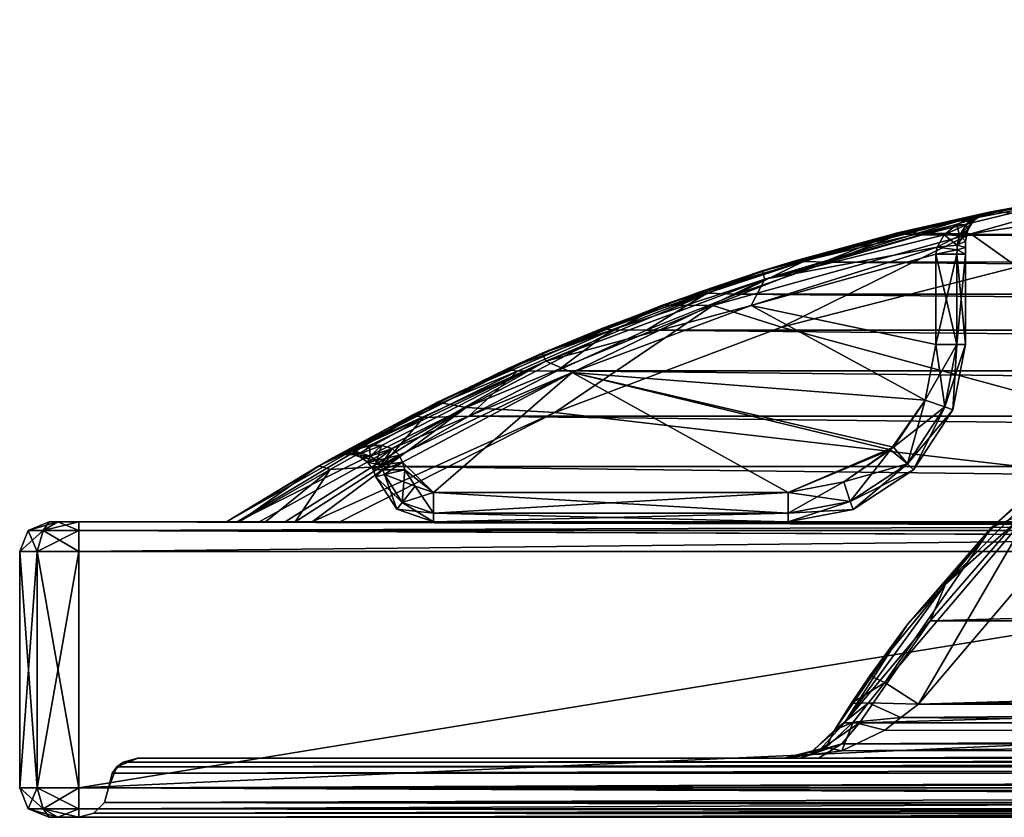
# Model space of a CAD drawing. Header units: inches. Extents: x -450 to 450, y 0 to 165.
# Tile 1 of 10: x -450 to -283, y 0 to 135. Entities that reach past the tile are written whole.
import ezdxf

# ---------------------------------------------------------------- set-up
doc = ezdxf.new("R2010")
doc.units = ezdxf.units.IN
doc.header["$MEASUREMENT"] = 0
doc.layers.add('Layer 1', color=7, linetype='Continuous')

# ---------------------------------------------------------------- blocks, each defined once
blk = doc.blocks.new('ML 90x47')
at = {"color": 9, "true_color": 0xc0c0c0}
mesh = blk.add_polyface(dxfattribs=at)
corners = [(440, 0, 230), (-440, 0, 225), (-440, 0, 230), (-440, 0, -225), (440, 0, -225), (-440, 0, -230), (-110.17, 73.51, 235), (-195, 45, 235), (-195, 135, 235), (-113.7, 69.71, 215), (-175, 135, 215), (-175, 25, 215), (-19.49, 10, 181.24), (-430, 10, 215), (-14.57, 10, 187.07), (-7.82, 10, 191.08), (0, 10, 192.5), (-240.6, 98.86, 210), (-200, 50, 210), (-281.24, 93.18, 210), (-200, 100, 210), (403.42, 50, -210), (-403.42, 50, -210), (-440, 50, -230), (-200, 50, 230), (440, 45, -235), (-440, 45, -235), (-440, 5, -235), (-203.77, 100.15, 82.91), (-224.25, 92.16, -118.91), (-233.68, 87.64, 83.95), (-247.4, 79.79, -133.28), (-9.65, 27.58, 98.46), (-274.04, 47.3, 96.74), (-297.94, 19.13, 99.2), (0, 35, 97.81), (-245.13, 70.32, 94.72), (-175, 90, 110.77), (-175, 25, 110.77), (-437.48, 0.68, -222.48), (437.48, 0.68, -222.48), (-440, 1.46, 233.54), (-440, 5, 235), (440, 5, 235), (440, 1.46, 233.54), (-440, 1.46, -233.54), (440, 0, -230), (440, 1.46, -233.54), (-200, 135, 230), (-199.33, 49.33, 232.5), (-198.54, 135, 233.54), (-197.52, 47.52, 234.32), (-440, 48.54, -233.54), (440, 48.54, -233.54), (-303.64, 14.76, 100.64), (-8.09, 14.36, 100.94), (-300.93, 16.91, 99.65), (-8.09, 11.32, 104.26), (-310.92, 11.27, 104.28), (-320.68, 10, 109.16), (-8.09, 19.13, 99.2), (-214.85, 93.34, 90.05), (-248.84, 75.77, 91.56), (-212.32, 87.3, 93.24), (-224.51, 91.67, -121.23), (-245.06, 79.31, -136.57), (-249.93, 77.69, -137.77), (-222.45, 91.43, -122.13), (-196.98, 100.89, -110.85)]
mesh.append_faces([[corners[k] for k in face] for face in [(0, 1, 2), (3, 4, 5), (6, 7, 8), (9, 10, 11), (12, 13, 14), (15, 14, 13), (16, 15, 13), (17, 18, 19), (20, 18, 17), (21, 22, 23), (24, 18, 20), (25, 26, 27), (28, 29, 30), (31, 30, 29), (32, 33, 34), (35, 36, 33), (37, 38, 11), (10, 37, 11), (3, 39, 40), (41, 42, 43), (44, 2, 41), (45, 5, 46), (27, 45, 47), (48, 49, 24), (49, 50, 51), (7, 51, 8), (52, 26, 25), (52, 53, 23), (54, 55, 56), (57, 58, 59), (56, 60, 34), (58, 55, 54), (30, 61, 28), (61, 30, 62), (36, 63, 61), (61, 62, 36), (64, 65, 66), (66, 31, 64), (67, 64, 68), (64, 67, 65), (29, 64, 31)]], dxfattribs={"color": 9})
mesh = blk.add_polyface(dxfattribs=at)
corners = [(195, 45, 235), (110.17, 73.51, 235), (195, 135, 235), (113.51, 70.17, 215), (175, 25, 215), (175, 135, 215), (430, 10, 215), (19.49, 10, 181.14), (14.59, 10, 187.19), (7.82, 10, 191.22), (200, 50, 230), (200, 135, 230), (200, 100, 210), (200, 50, 210), (198.1, 101.94, -107.54), (172.37, 107.66, 82.28), (203.93, 100.11, 82.91), (169.82, 108.02, -100.48), (140, 110, 82.09), (197.13, 100.78, -110.99), (222.52, 91.28, -122.3), (140.02, 108.83, -101.39), (169.3, 106.87, -103.73), (8.96, 29.31, 98.31), (297.94, 19.13, 99.2), (274.04, 47.3, 96.74), (212.32, 87.3, 93.24), (176.85, 97.62, 92.33), (140.05, 100.87, 92.05), (245.13, 70.32, 94.72), (0, 35, 97.81), (175, 25, 110.77), (175, 90, 110.77), (175, 101.48, 108.49), (198.54, 135, 233.54), (197.52, 47.52, 234.32), (199.33, 49.33, 232.5), (-440, 48.54, -233.54), (440, 45, -235), (440, 48.54, -233.54), (440, 50, -230), (-440, 50, -230), (8.09, 19.13, 99.2), (300.93, 16.91, 99.65), (214.85, 93.34, 90.05), (140.02, 106.42, 89.76), (178.1, 104.01, 89.13), (140.01, 108.86, 86.73), (197.33, 101.79, -109.25), (168.95, 107.84, -102.09), (140.01, 109.81, -99.53)]
mesh.append_faces([[corners[k] for k in face] for face in [(0, 1, 2), (3, 4, 5), (6, 7, 8), (8, 9, 6), (10, 11, 12), (13, 10, 12), (14, 15, 16), (15, 17, 18), (17, 15, 14), (19, 20, 21), (19, 21, 22), (23, 24, 25), (26, 27, 28), (29, 30, 25), (4, 31, 32), (33, 5, 32), (32, 5, 4), (34, 35, 2), (2, 35, 0), (35, 34, 36), (11, 36, 34), (10, 36, 11), (37, 38, 39), (40, 41, 39), (24, 42, 43), (27, 26, 44), (45, 27, 46), (28, 27, 45), (18, 47, 15), (47, 45, 46), (27, 44, 46), (46, 44, 16), (15, 46, 16), (15, 47, 46), (48, 19, 49), (17, 48, 49), (50, 49, 21), (19, 22, 49), (14, 48, 17), (49, 22, 21), (17, 49, 50)]], dxfattribs={"color": 9})
mesh = blk.add_polyface(dxfattribs=at)
corners = [(-195, 45, 235), (-110.17, 73.51, 235), (-113.7, 69.71, 235), (-115, 65, 235), (-113.51, 59.83, 235), (-118.76, 114.52, 235), (-99.19, 95.42, 235), (-195, 135, 235), (-105, 75, 235), (-110.17, 73.51, 215), (-105.89, 115.21, 215), (-175, 135, 215), (-85.16, 97.27, 215), (-105, 75, 215), (-95, 75, 215), (-113.7, 69.71, 215), (-359.08, 75.57, -191.98), (359.09, 75.56, -191.97), (-343.97, 82.46, -184.85), (-374.02, 67.89, -198.6), (374.03, 67.88, -198.58), (-297.32, 98.61, -160.85), (-313.14, 93.96, -169.27), (312.91, 94.02, -169.13), (282.14, 102.29, -152.55), (-282.19, 102.28, -152.57), (-328.72, 88.57, -177.3), (328.77, 88.55, -177.32), (343.98, 82.46, -184.85), (-388.81, 59.37, -204.62), (388.81, 59.37, -204.62), (-140, 110, 82.09), (-34.96, 110, 0.21), (-140, 110, -98.18), (-264.74, 65.24, -153.34), (264.72, 65.16, -153.44), (-281.64, 49.76, -171.79), (-91.13, 101.73, 225), (-109.45, 119.03, 225), (-115, 65, 215), (-113.51, 59.83, 215), (-110.17, 56.49, 235), (-110.17, 56.49, 215), (-105, 55, 235), (-95, 75, 235), (-89.83, 73.51, 215), (-175, 101.04, 108.66), (-175, 111.21, 101.98), (-20, 111.21, 101.98), (-175, 90, 110.77), (-20, 101.04, 108.66), (-113.4, 119.13, 232.07), (-94.71, 100.89, 232.07)]
mesh.append_faces([[corners[k] for k in face] for face in [(0, 1, 2), (0, 3, 4), (1, 5, 6), (1, 7, 5), (2, 3, 0), (8, 1, 6), (9, 10, 11), (9, 12, 10), (13, 14, 12), (11, 15, 9), (13, 12, 9), (16, 17, 18), (19, 20, 16), (21, 22, 23), (24, 25, 21), (22, 26, 27), (18, 28, 26), (19, 29, 30), (31, 32, 33), (34, 35, 36), (10, 37, 38), (37, 10, 12), (39, 40, 4), (41, 42, 43), (2, 1, 9), (15, 3, 2), (13, 1, 8), (1, 13, 9), (15, 39, 3), (15, 2, 9), (40, 41, 4), (39, 4, 3), (40, 42, 41), (44, 14, 13), (8, 44, 13), (45, 14, 44), (46, 47, 48), (49, 46, 50), (51, 52, 6), (51, 38, 52), (5, 51, 6), (37, 52, 38)]], dxfattribs={"color": 9})
mesh = blk.add_polyface(dxfattribs=at)
corners = [(20, 90, 110.77), (175, 90, 110.77), (175, 25, 110.77), (175, 101.48, 108.49), (20, 101.04, 108.66), (175, 111.21, 101.98), (110.17, 73.51, 235), (118.76, 114.52, 235), (195, 135, 235), (105, 75, 235), (99.19, 95.42, 235), (75.01, 79.13, 235), (95, 75, 235), (89.83, 73.51, 235), (105, 75, 215), (110.17, 73.51, 215), (85.16, 97.27, 215), (95, 75, 215), (105.89, 115.21, 215), (113.51, 70.17, 215), (175, 135, 215), (328.77, 88.55, -177.32), (-328.72, 88.57, -177.3), (343.98, 82.46, -184.85), (265.58, 105.49, -143.29), (-265.86, 105.43, -143.45), (282.14, 102.29, -152.55), (-297.32, 98.61, -160.85), (312.91, 94.02, -169.13), (297.52, 98.56, -160.95), (-313.14, 93.96, -169.27), (-343.97, 82.46, -184.85), (359.09, 75.56, -191.97), (374.03, 67.88, -198.58), (-359.08, 75.57, -191.98), (140, 110, -98.18), (34.97, 110, -0.11), (140, 110, 82.09), (91.15, 101.85, 225), (115, 65, 235), (115, 65, 215), (113.51, 70.17, 235), (86.3, 69.71, 215), (85, 65, 215), (85, 65, 235), (86.3, 69.71, 235), (89.83, 73.51, 215), (109.45, 119.03, 225), (94.71, 100.89, 232.07), (71.62, 85.34, 232.07), (113.4, 119.13, 232.07)]
mesh.append_faces([[corners[k] for k in face] for face in [(0, 1, 2), (0, 3, 1), (4, 5, 3), (6, 7, 8), (6, 9, 10), (9, 11, 10), (7, 6, 10), (12, 11, 9), (12, 13, 11), (14, 15, 16), (14, 16, 17), (15, 18, 16), (15, 19, 20), (15, 20, 18), (21, 22, 23), (24, 25, 26), (27, 28, 29), (29, 26, 27), (30, 21, 28), (31, 32, 23), (33, 32, 34), (35, 36, 37), (38, 16, 18), (39, 40, 41), (6, 41, 19), (40, 19, 41), (15, 9, 6), (6, 19, 15), (14, 9, 15), (12, 9, 14), (14, 17, 12), (42, 43, 44), (45, 46, 42), (42, 44, 45), (46, 13, 17), (13, 46, 45), (13, 12, 17), (38, 47, 48), (48, 49, 38), (48, 10, 49), (48, 7, 10), (48, 50, 7)]], dxfattribs={"color": 9})
mesh = blk.add_polyface(dxfattribs=at)
corners = [(-288.82, 101.61, -43.54), (-286, 102.42, -45), (-288.1, 101.65, -42.8), (-287.41, 101.91, -42.08), (-288.67, 100.91, -39.22), (-289.86, 100.27, -40.8), (-287.41, 101.91, 112.08), (-286, 102.42, 115), (-288.1, 101.65, 112.8), (-288.82, 101.61, 113.54), (-289.86, 100.27, 110.8), (-288.67, 100.91, 109.22), (-291.47, 100.32, 112.11), (-260.86, 106.7, 200), (-252.42, 107.73, -133.18), (-235.96, 109.24, -124.28), (-301.5, 98.9, 200), (-285.69, 102.48, -149.64), (-269.1, 105.48, -141.46), (-244.45, 105.61, 207.07), (-289.08, 98.78, 207.07), (-218.07, 110, 200.89), (-240.6, 98.86, 210), (-281.24, 93.18, 210), (-289.61, 99.45, -36.79), (-289.61, 99.45, 106.79), (-290, 97.52, -35.23), (-291.01, 98.49, 109.31), (-249.62, 107.8, -134.18), (-251.86, 107.73, -134.11), (-265.86, 105.43, -143.45), (-268.27, 105.47, -142.92), (-235.45, 109.24, -125.05), (-282.19, 102.28, -152.57), (-284.64, 102.46, -151.53), (-297.32, 98.61, -160.85)]
mesh.append_faces([[corners[k] for k in face] for face in [(0, 1, 2), (3, 2, 1), (2, 4, 5), (0, 2, 5), (2, 3, 4), (6, 7, 8), (9, 8, 7), (8, 10, 6), (11, 6, 10), (9, 12, 8), (13, 14, 15), (7, 13, 16), (17, 18, 1), (13, 18, 14), (18, 7, 1), (13, 7, 18), (19, 20, 13), (13, 21, 19), (22, 23, 19), (20, 16, 13), (20, 19, 23), (6, 11, 4), (3, 1, 7), (24, 25, 26), (24, 11, 25), (11, 24, 4), (3, 6, 4), (6, 3, 7), (27, 25, 11), (5, 4, 24), (28, 29, 30), (29, 31, 30), (29, 28, 32), (30, 31, 33), (31, 34, 33), (33, 34, 35), (18, 17, 31), (34, 31, 17), (14, 18, 29), (31, 29, 18), (15, 14, 32), (29, 32, 14)]], dxfattribs={"color": 9})
mesh = blk.add_polyface(dxfattribs=at)
corners = [(-291.47, 100.32, -42.11), (-288.82, 101.61, -43.54), (-289.86, 100.27, -40.8), (-288.1, 101.65, 112.8), (-291.47, 100.32, 112.11), (-289.86, 100.27, 110.8), (-286, 102.42, 115), (-301.5, 98.9, 200), (-324.36, 92.47, 115), (-286, 102.42, -45), (-324.36, 92.47, -45), (-302.25, 98.72, -157.62), (-285.69, 102.48, -149.64), (-290, 95.34, -35), (-290, 96.44, -35.06), (-290, 96.44, 105.06), (-290, 97.52, 105.23), (-290, 97.52, -35.23), (-323.92, 91.07, -41.46), (-293.6, 98.59, -40.9), (-289.61, 99.45, 106.79), (-288.82, 101.61, 113.54), (-323.92, 91.07, 111.46), (-293.6, 98.59, 110.9), (-291.38, 96.81, 108.6), (-291.01, 98.49, 109.31), (-294.76, 96.49, 110.11), (-288.67, 100.91, 109.22), (-291.42, 96.07, 108.53), (-295, 95.34, 110), (-291.38, 96.81, -38.6), (-291.42, 96.07, -38.53), (-294.76, 96.49, -40.11), (-295, 95.34, -40), (-291.01, 98.49, -39.31), (-289.61, 99.45, -36.79), (-301.01, 98.68, -159.95), (-313.14, 93.96, -169.27), (-297.32, 98.61, -160.85), (-284.64, 102.46, -151.53)]
mesh.append_faces([[corners[k] for k in face] for face in [(0, 1, 2), (3, 4, 5), (6, 7, 8), (9, 10, 11), (12, 9, 11), (13, 14, 15), (16, 15, 14), (17, 16, 14), (1, 0, 18), (1, 10, 9), (19, 18, 0), (17, 20, 16), (6, 8, 21), (4, 21, 8), (4, 22, 23), (16, 20, 24), (25, 26, 24), (25, 24, 20), (25, 27, 5), (26, 25, 23), (23, 5, 4), (23, 25, 5), (24, 28, 15), (24, 26, 28), (16, 24, 15), (28, 26, 29), (30, 31, 32), (14, 30, 17), (31, 30, 14), (32, 31, 33), (32, 19, 30), (34, 17, 30), (34, 30, 19), (34, 0, 2), (17, 34, 35), (35, 34, 2), (34, 19, 0), (36, 37, 38), (39, 36, 38), (12, 11, 39), (36, 39, 11)]], dxfattribs={"color": 9})
mesh = blk.add_polyface(dxfattribs=at)
corners = [(-324.36, 92.47, 115), (-341.27, 86.68, 200), (-361.58, 78.53, 115), (-324.36, 92.47, -45), (-318.78, 94.19, -165.38), (-302.25, 98.72, -157.62), (-335.21, 88.85, -172.81), (-361.58, 78.53, -45), (-301.5, 98.9, 200), (-332.73, 86.62, 207.07), (-321.14, 82.98, 210), (-289.08, 98.78, 207.07), (-359.46, 68.54, 210), (-356.52, 75.26, 110), (-320, 55, 110), (-302.19, 62.65, 110), (-296.8, 70.58, 110), (-326.25, 86.61, 110), (-295, 80, 110), (-295, 95.34, 110), (-295, 80, -40), (-296.8, 70.58, -40), (-326.25, 86.61, -40), (-295, 95.34, -40), (-302.65, 62.19, -40), (-356.52, 75.26, -40), (-320, 55, -40), (-323.92, 91.07, -41.46), (-288.82, 101.61, -43.54), (-294.76, 96.49, -40.11), (-361, 77.18, -41.46), (-323.92, 91.07, 111.46), (-361, 77.18, 111.46), (-294.76, 96.49, 110.11), (-291.47, 100.32, 112.11), (-349.81, 82.53, -183.59), (-343.97, 82.46, -184.85), (-333.69, 88.71, -176.08), (-313.14, 93.96, -169.27), (-301.01, 98.68, -159.95), (-317.38, 94.1, -168.16), (-328.72, 88.57, -177.3), (-351.53, 82.73, -179.89)]
mesh.append_faces([[corners[k] for k in face] for face in [(0, 1, 2), (3, 4, 5), (6, 3, 7), (0, 8, 1), (3, 6, 4), (9, 1, 8), (10, 9, 11), (11, 9, 8), (10, 12, 9), (13, 14, 15), (16, 13, 15), (16, 17, 13), (17, 16, 18), (17, 18, 19), (20, 21, 22), (20, 22, 23), (21, 24, 25), (22, 21, 25), (24, 26, 25), (27, 3, 28), (22, 27, 29), (3, 27, 30), (22, 29, 23), (27, 22, 25), (25, 30, 27), (31, 32, 17), (2, 31, 0), (33, 31, 17), (17, 32, 13), (33, 17, 19), (0, 31, 34), (35, 36, 37), (38, 39, 40), (40, 37, 41), (41, 37, 36), (40, 41, 38), (6, 42, 37), (35, 37, 42), (4, 6, 40), (37, 40, 6), (5, 4, 39), (40, 39, 4)]], dxfattribs={"color": 9})
mesh = blk.add_polyface(dxfattribs=at)
corners = [(-321.14, 82.98, 210), (-281.24, 93.18, 210), (-200, 50, 210), (-359.46, 68.54, 210), (-247.4, 79.79, -133.28), (-261.18, 70.46, 85.37), (-233.68, 87.64, 83.95), (-267.62, 65.41, -150), (-289.08, 98.78, 207.07), (-248.84, 75.77, 91.56), (-273.04, 60.17, -158.51), (-249.93, 77.69, -137.77), (-245.06, 79.31, -136.57), (-264.74, 65.24, -153.34), (-290, 95.34, -35), (-290, 96.44, 105.06), (-290, 95.34, 105), (-290, 80, -35), (-290, 80, 105), (-293.6, 98.59, -40.9), (-294.76, 96.49, -40.11), (-323.92, 91.07, -41.46), (-293.6, 98.59, 110.9), (-323.92, 91.07, 111.46), (-294.76, 96.49, 110.11), (-292.11, 68.96, -35), (-292.11, 68.96, 105), (-291.46, 95.34, 108.54), (-291.42, 96.07, 108.53), (-295, 95.34, 110), (-295, 80, 110), (-291.46, 80, 108.54), (-296.8, 70.58, 110), (-293.47, 69.5, 108.54), (-302.19, 62.65, 110), (-299.82, 59.82, 108.54), (-293.47, 69.5, -38.54), (-295, 80, -40), (-291.46, 80, -38.54), (-299.82, 59.82, -38.54), (-296.8, 70.58, -40), (-295, 95.34, -40), (-291.46, 95.34, -38.54), (-291.42, 96.07, -38.53), (-290, 96.44, -35.06)]
mesh.append_faces([[corners[k] for k in face] for face in [(0, 1, 2), (2, 3, 0), (4, 5, 6), (5, 4, 7), (8, 1, 0), (9, 6, 5), (10, 7, 11), (11, 12, 13), (4, 11, 7), (13, 10, 11), (14, 15, 16), (16, 17, 14), (16, 18, 17), (19, 20, 21), (22, 23, 24), (25, 17, 26), (17, 18, 26), (27, 28, 29), (28, 16, 15), (28, 27, 16), (16, 27, 18), (30, 31, 29), (27, 29, 31), (27, 31, 18), (31, 32, 33), (31, 33, 18), (31, 30, 32), (33, 32, 34), (26, 33, 35), (33, 26, 18), (36, 37, 38), (25, 36, 38), (25, 38, 17), (36, 39, 40), (36, 40, 37), (37, 41, 42), (17, 38, 14), (37, 42, 38), (38, 42, 14), (42, 43, 14), (43, 42, 41), (43, 44, 14)]], dxfattribs={"color": 9})
mesh = blk.add_polyface(dxfattribs=at)
corners = [(-351.53, 82.73, -179.89), (-335.21, 88.85, -172.81), (-361.58, 78.53, -45), (-383.59, 68.09, -192.61), (-367.63, 75.83, -186.52), (-397.04, 60.83, -45), (-361.58, 78.53, 115), (-341.27, 86.68, 200), (-379.32, 70.26, 200), (-397.04, 60.83, 115), (-374.46, 69.38, 207.07), (-359.46, 68.54, 210), (-400.5, 50, 209.71), (-332.73, 86.62, 207.07), (-356.52, 75.26, 110), (-380, 55, 110), (-320, 55, 110), (-385.26, 60.09, 110), (-385.81, 61.29, 110), (-380, 55, -40), (-385.26, 60.09, -40), (-356.52, 75.26, -40), (-385.81, 61.29, -40), (-320, 55, -40), (-390.83, 62.93, -41.78), (-361, 77.18, -41.46), (-388.79, 62.93, -40.89), (-394.05, 62.19, -43.36), (-387.01, 62.4, -40.25), (-324.36, 92.47, -45), (-361, 77.18, 111.46), (-388.79, 62.93, 110.89), (-387.01, 62.4, 110.25), (-323.92, 91.07, 111.46), (-394.05, 62.19, 113.36), (-390.83, 62.93, 111.78), (-349.81, 82.53, -183.59), (-359.08, 75.57, -191.98), (-343.97, 82.46, -184.85), (-381.67, 67.65, -197.26), (-374.02, 67.89, -198.6), (-365.8, 75.52, -190.67), (-388.81, 59.37, -204.62)]
mesh.append_faces([[corners[k] for k in face] for face in [(0, 1, 2), (2, 3, 4), (5, 3, 2), (6, 7, 8), (6, 8, 9), (2, 4, 0), (8, 7, 10), (10, 11, 12), (13, 11, 10), (13, 10, 7), (14, 15, 16), (14, 17, 15), (18, 17, 14), (19, 20, 21), (20, 22, 21), (21, 23, 19), (24, 25, 26), (25, 27, 2), (27, 5, 2), (25, 24, 27), (25, 21, 28), (25, 2, 29), (28, 21, 22), (26, 25, 28), (30, 31, 32), (6, 30, 33), (14, 32, 18), (34, 30, 6), (9, 34, 6), (32, 14, 30), (30, 35, 31), (34, 35, 30), (36, 37, 38), (39, 40, 41), (37, 36, 41), (40, 37, 41), (4, 3, 41), (40, 39, 42), (39, 41, 3), (0, 4, 36), (41, 36, 4)]], dxfattribs={"color": 9})
mesh = blk.add_polyface(dxfattribs=at)
corners = [(-175, 25, 110.77), (-17.5, 25, 170), (-175, 25, 215), (-105, 55, 235), (-195, 45, 235), (-110.17, 56.49, 235), (-95, 55, 235), (-113.51, 59.83, 235), (-113.51, 59.83, 215), (-115, 65, 215), (-95, 55, 215), (-105, 55, 215), (-110.17, 56.49, 215), (-113.7, 69.71, 215), (-430, 10, -220), (-314.87, 10, -219.18), (314.87, 10, -219.18), (-22.08, 10, 165.92), (-19.49, 10, 158.76), (-320.68, 10, 109.16), (-8.09, 10, 109.16), (-19.49, 10, 181.24), (-22.17, 10, 173.75), (-433.54, 8.54, -220), (433.54, 8.54, -220), (-435, 5, -220), (430, 10, -220), (-403.42, 50, -210), (403.42, 50, -210), (-388.81, 59.37, -204.62), (307.9, 15.97, -212.06), (-310.92, 12.44, -216.27), (-307.9, 15.97, -212.06), (295.97, 33.24, -191.47), (-295.96, 33.25, -191.47), (-281.64, 49.76, -171.79), (281.62, 49.71, -171.85), (310.92, 12.44, -216.27), (-9.83, 23.18, 98.85), (-297.94, 19.13, 99.2), (-8.09, 19.13, 99.2), (-274.04, 47.3, 96.74), (-9.65, 27.58, 98.46), (-7.62, 31.44, 98.12), (-4.3, 34.02, 97.9), (-20, 25, 110.77), (-175, 90, 110.77), (-89.83, 56.49, 235), (-435.67, 2.5, -220.67), (435.67, 2.5, -220.67), (-437.48, 0.68, -222.48), (435, 5, -220), (437.48, 0.68, 222.48), (-435.67, 2.5, 220.67), (-437.48, 0.68, 222.48), (-440, 0, 225), (440, 0, 225), (435.67, 2.5, 220.67), (-435, 5, 220), (-8.09, 14.36, 100.94), (-300.93, 16.91, 99.65), (-310.92, 11.27, 104.28), (-8.09, 11.32, 104.26), (434.33, 7.5, 219.33), (-434.33, 7.5, 219.33), (-430, 10, 215), (-432.52, 9.32, 217.52), (430, 10, 215), (432.52, 9.32, 217.52)]
mesh.append_faces([[corners[k] for k in face] for face in [(0, 1, 2), (3, 4, 5), (3, 6, 4), (7, 5, 4), (8, 9, 2), (10, 11, 2), (2, 12, 8), (11, 12, 2), (13, 2, 9), (14, 15, 16), (17, 18, 19), (20, 19, 18), (21, 22, 19), (19, 22, 17), (23, 24, 25), (23, 14, 26), (27, 28, 29), (30, 31, 32), (33, 32, 34), (35, 36, 34), (31, 37, 15), (38, 39, 40), (41, 42, 43), (44, 41, 43), (39, 38, 42), (45, 0, 46), (12, 11, 3), (10, 47, 6), (6, 3, 10), (11, 10, 3), (48, 49, 50), (25, 51, 48), (52, 53, 54), (54, 55, 56), (57, 58, 53), (59, 40, 60), (61, 62, 59), (20, 62, 19), (63, 64, 58), (65, 66, 67), (66, 64, 68)]], dxfattribs={"color": 9})
mesh = blk.add_polyface(dxfattribs=at)
corners = [(-20, 25, 110.77), (-20, 25, 137.96), (-175, 25, 110.77), (-17.07, 25, 145.04), (-16.15, 25, 163.45), (-17.5, 25, 170), (-175, 25, 215), (-16, 25, 176.81), (-12.08, 25, 182.41), (-6.66, 25, 186.04), (0, 25, 187.5), (-440, 5, 235), (-195, 45, 235), (440, 5, 235), (-15.94, 60.81, 235), (-86.3, 60.29, 235), (-46.83, 67.17, 235), (-85, 65, 235), (-75.01, 79.13, 235), (-89.83, 73.51, 235), (-95, 75, 235), (-86.49, 70.17, 235), (-105, 75, 235), (-89.83, 56.49, 235), (-95, 55, 235), (-86.3, 60.29, 215), (-89.83, 56.49, 215), (0, 70, 215), (-86.49, 70.17, 215), (-85, 65, 215), (-30.94, 73.3, 215), (-59.87, 82.78, 215), (-89.83, 73.51, 215), (245.06, 79.19, -136.72), (-264.74, 65.24, -153.34), (-245.06, 79.31, -136.57), (-212.32, 87.3, 93.24), (-245.13, 70.32, 94.72), (245.13, 70.32, 94.72), (-4.3, 34.02, 97.9), (0, 35, 97.81), (-274.04, 47.3, 96.74), (-175, 90, 110.77), (-20, 90, 110.77), (-95, 55, 215), (-42.75, 76.35, 225), (-15.22, 67.85, 232.07), (-44.72, 73.91, 232.07), (-71.62, 85.34, 232.07)]
mesh.append_faces([[corners[k] for k in face] for face in [(0, 1, 2), (3, 2, 1), (3, 4, 2), (5, 2, 4), (6, 7, 8), (5, 7, 6), (6, 9, 10), (8, 9, 6), (11, 12, 13), (14, 15, 16), (16, 15, 17), (18, 19, 20), (21, 16, 17), (20, 22, 18), (21, 18, 16), (18, 21, 19), (23, 14, 24), (23, 15, 14), (25, 26, 27), (28, 29, 30), (31, 32, 28), (25, 30, 29), (28, 30, 31), (25, 27, 30), (33, 34, 35), (36, 37, 38), (39, 40, 41), (42, 43, 0), (29, 28, 21), (19, 32, 20), (15, 23, 26), (25, 17, 15), (23, 44, 26), (25, 29, 17), (25, 15, 26), (28, 19, 21), (29, 21, 17), (28, 32, 19), (45, 46, 47), (47, 16, 48), (16, 47, 14)]], dxfattribs={"color": 9})
mesh = blk.add_polyface(dxfattribs=at)
corners = [(16.06, 25, 176.81), (17.44, 25, 170.26), (175, 25, 215), (6.88, 25, 186.05), (0, 25, 187.5), (175, 25, 110.77), (16.19, 25, 163.38), (17.07, 25, 145.04), (20, 25, 137.96), (20, 25, 110.77), (12.23, 25, 182.49), (20, 90, 110.77), (15.94, 60.81, 235), (89.83, 56.49, 235), (95, 55, 235), (195, 45, 235), (-95, 55, 235), (86.49, 59.83, 235), (46.83, 67.17, 235), (85, 65, 235), (85, 65, 215), (30.94, 73.3, 215), (86.49, 59.83, 215), (-95, 55, 215), (95, 55, 215), (0, 70, 215), (89.83, 56.49, 215), (314.87, 10, -219.18), (430, 10, -220), (-430, 10, -220), (310.92, 12.44, -216.27), (-314.87, 10, -219.18), (264.72, 65.16, -153.44), (281.62, 49.71, -171.85), (-281.64, 49.76, -171.79), (295.97, 33.24, -191.47), (-295.96, 33.25, -191.47), (-310.92, 12.44, -216.27), (307.9, 15.97, -212.06), (-307.9, 15.97, -212.06), (9.96, 24.37, 98.74), (8.09, 19.13, 99.2), (297.94, 19.13, 99.2), (8.96, 29.31, 98.31), (0, 35, 97.81), (5.34, 33.43, 97.95), (274.04, 47.3, 96.74), (110.17, 56.49, 215), (110.17, 56.49, 235), (105, 55, 215), (113.7, 60.29, 235), (105, 55, 235), (8.09, 14.36, 100.94), (8.09, 11.32, 104.26), (306.84, 12.78, 102.24), (8.09, 10, 109.16), (315.64, 10.32, 106.64), (300.93, 16.91, 99.65)]
mesh.append_faces([[corners[k] for k in face] for face in [(0, 1, 2), (3, 2, 4), (5, 6, 7), (7, 8, 5), (8, 9, 5), (2, 10, 0), (3, 10, 2), (6, 2, 1), (9, 11, 5), (12, 13, 14), (14, 15, 16), (17, 12, 18), (12, 17, 13), (19, 17, 18), (20, 21, 22), (23, 2, 24), (22, 25, 26), (27, 28, 29), (30, 27, 31), (32, 33, 34), (33, 35, 36), (30, 37, 38), (38, 39, 35), (40, 41, 42), (40, 42, 43), (44, 45, 46), (46, 45, 43), (47, 48, 49), (48, 47, 50), (48, 51, 49), (19, 20, 17), (13, 17, 22), (20, 22, 17), (26, 14, 13), (13, 22, 26), (24, 14, 26), (49, 51, 24), (51, 14, 24), (52, 53, 54), (55, 56, 53), (57, 41, 52)]], dxfattribs={"color": 9})
mesh = blk.add_polyface(dxfattribs=at)
corners = [(-430, 10, 215), (-19.49, 10, 181.24), (-320.68, 10, 109.16), (-200, 50, 210), (-200, 50, 230), (-395.82, 50, 210), (-285.56, 49.04, 87.15), (-267.62, 65.41, -150), (-285.04, 49.53, -168.44), (-261.18, 70.46, 85.37), (-306.16, 23.95, 89.24), (-299.84, 32.57, -188.15), (-197.52, 47.52, 234.32), (-440, 48.54, 233.54), (-199.33, 49.33, 232.5), (-440, 50, 230), (-195, 45, 235), (-440, 45, 235), (-248.84, 75.77, 91.56), (-278.81, 51.96, 93.61), (-245.13, 70.32, 94.72), (-274.04, 47.3, 96.74), (-303.61, 22.79, 96.11), (-297.94, 19.13, 99.2), (-306.41, 19.4, 96.36), (-300.93, 16.91, 99.65), (-308.98, 16.09, 97.46), (-303.64, 14.76, 100.64), (-273.04, 60.17, -158.51), (-293.35, 39.47, -183), (-281.64, 49.76, -171.79), (-295.96, 33.25, -191.47), (-310.45, 16, -210.76), (-307.9, 15.97, -212.06), (-264.74, 65.24, -153.34), (-298.79, 58.79, -35), (-298.79, 58.79, 105), (-308.96, 52.11, 105), (-292.11, 68.96, -35), (-292.11, 68.96, 105), (-299.82, 59.82, 108.54), (-293.47, 69.5, 108.54), (-302.19, 62.65, 110), (-310.58, 56.8, 110), (-309.5, 53.47, 108.54), (-293.47, 69.5, -38.54), (-299.82, 59.82, -38.54), (-309.5, 53.47, -38.54), (-302.65, 62.19, -40), (-296.8, 70.58, -40), (-308.96, 52.11, -35)]
mesh.append_faces([[corners[k] for k in face] for face in [(0, 1, 2), (3, 4, 5), (6, 7, 8), (7, 6, 9), (10, 6, 11), (8, 11, 6), (12, 13, 14), (15, 4, 14), (16, 17, 12), (18, 9, 19), (20, 18, 21), (19, 21, 18), (19, 22, 23), (19, 23, 21), (22, 6, 10), (6, 19, 9), (19, 6, 22), (23, 22, 24), (25, 26, 27), (24, 25, 23), (8, 7, 28), (29, 30, 31), (32, 29, 31), (28, 29, 8), (29, 32, 11), (33, 32, 31), (28, 34, 30), (29, 28, 30), (29, 11, 8), (35, 36, 37), (36, 35, 38), (39, 36, 38), (40, 41, 42), (40, 42, 43), (39, 40, 36), (36, 40, 44), (38, 35, 45), (46, 47, 48), (46, 48, 49), (50, 46, 35), (35, 46, 45)]], dxfattribs={"color": 9})
mesh = blk.add_polyface(dxfattribs=at)
corners = [(440, 0, -230), (-440, 0, -230), (440, 0, -225), (440, 0, 225), (-440, 0, 225), (440, 0, 230), (16.19, 25, 163.38), (175, 25, 110.77), (175, 25, 215), (195, 45, 235), (440, 5, 235), (-195, 45, 235), (105, 55, 235), (110.17, 56.49, 235), (113.51, 70.17, 235), (115, 65, 235), (110.17, 73.51, 235), (113.7, 60.29, 235), (95, 55, 235), (113.51, 70.17, 215), (115, 65, 215), (113.7, 60.29, 215), (110.17, 56.49, 215), (105, 55, 215), (95, 55, 215), (7.82, 10, 191.22), (0, 10, 192.5), (430, 10, 215), (19.49, 10, 181.14), (320.68, 10, 109.16), (22.09, 10, 173.84), (8.09, 10, 109.16), (19.29, 10, 158.67), (22.12, 10, 166.02), (440, 50, -230), (403.42, 50, -210), (-440, 50, -230), (440, 5, -235), (440, 45, -235), (-440, 5, -235), (-433.54, 8.54, -220), (430, 10, -220), (433.54, 8.54, -220), (435, 5, -220), (-435, 5, -220), (374.03, 67.88, -198.58), (-374.02, 67.89, -198.6), (388.81, 59.37, -204.62), (-388.81, 59.37, -204.62), (-437.48, 0.68, -222.48), (435.67, 2.5, -220.67), (437.48, 0.68, -222.48), (-440, 0, -225), (-435.67, 2.5, -220.67), (437.48, 0.68, 222.48), (-437.48, 0.68, 222.48), (435.67, 2.5, 220.67), (-435.67, 2.5, 220.67), (435, 5, 220), (-435, 5, 220), (-440, 0, 230), (440, 1.46, 233.54), (-440, 1.46, 233.54), (440, 1.46, -233.54), (-440, 1.46, -233.54), (432.52, 9.32, 217.52), (-434.33, 7.5, 219.33), (434.33, 7.5, 219.33), (-432.52, 9.32, 217.52)]
mesh.append_faces([[corners[k] for k in face] for face in [(0, 1, 2), (3, 4, 5), (6, 7, 8), (9, 10, 11), (9, 12, 13), (14, 9, 15), (14, 16, 9), (17, 9, 13), (17, 15, 9), (12, 9, 18), (8, 19, 20), (8, 21, 22), (20, 21, 8), (8, 23, 24), (22, 23, 8), (25, 26, 27), (28, 29, 30), (29, 31, 32), (32, 33, 29), (33, 30, 29), (34, 35, 36), (37, 38, 39), (40, 41, 42), (43, 44, 42), (45, 46, 47), (47, 48, 35), (21, 20, 15), (17, 22, 21), (21, 15, 17), (49, 50, 51), (51, 2, 52), (53, 43, 50), (3, 54, 55), (56, 57, 54), (58, 59, 56), (5, 60, 61), (61, 62, 10), (63, 37, 39), (63, 64, 0), (65, 66, 67), (58, 67, 59), (65, 27, 68)]], dxfattribs={"color": 9})
mesh = blk.add_polyface(dxfattribs=at)
corners = [(-395.46, 61.4, -41.73), (-397.04, 60.83, -45), (-394.67, 61.68, -42.52), (-394.05, 62.19, -43.36), (-390.83, 62.93, -41.78), (-392.17, 61.65, -40.36), (-393.62, 61.38, -38.56), (-394.05, 62.19, 113.36), (-397.04, 60.83, 115), (-394.67, 61.68, 112.52), (-395.46, 61.4, 111.73), (-393.62, 61.38, 108.56), (-392.17, 61.65, 110.36), (-390.83, 62.93, 111.78), (-399.37, 59.49, -198.12), (-415, 50, 200), (-415, 50, -202.96), (-379.32, 70.26, 200), (-383.59, 68.09, -192.61), (-413.22, 50, 204.27), (-374.46, 69.38, 207.07), (-409.48, 50, 207.09), (-405.09, 50, 208.8), (-400.5, 50, 209.71), (-391.16, 60.13, -35.49), (-391.16, 60.13, 105.49), (-392.36, 60.96, -36.78), (-392.36, 60.96, 106.78), (-390.68, 61.15, 109.3), (-389.56, 60.39, -38.7), (-390.68, 61.15, -39.3), (-381.67, 67.65, -197.26), (-397.46, 58.85, -203.27), (-412.89, 50, -207.3), (-408.41, 50, -209.44), (-403.42, 50, -210), (-388.81, 59.37, -204.62)]
mesh.append_faces([[corners[k] for k in face] for face in [(0, 1, 2), (3, 2, 1), (2, 4, 5), (0, 2, 5), (6, 0, 5), (2, 3, 4), (7, 8, 9), (10, 9, 8), (9, 11, 12), (9, 12, 7), (13, 7, 12), (10, 11, 9), (14, 15, 16), (15, 8, 17), (8, 15, 14), (1, 14, 18), (1, 8, 14), (19, 20, 21), (20, 22, 21), (17, 19, 15), (22, 20, 23), (24, 25, 26), (6, 27, 11), (1, 0, 10), (11, 10, 0), (1, 10, 8), (11, 0, 6), (6, 26, 27), (26, 25, 27), (28, 13, 12), (12, 11, 27), (27, 28, 12), (28, 27, 25), (24, 26, 29), (30, 6, 5), (30, 26, 6), (31, 14, 32), (14, 33, 32), (14, 16, 33), (34, 35, 32), (36, 32, 35)]], dxfattribs={"color": 9})
mesh = blk.add_polyface(dxfattribs=at)
corners = [(-413.22, 50, 204.27), (-379.32, 70.26, 200), (-374.46, 69.38, 207.07), (-386.19, 52.14, -35), (-386.19, 52.14, 105), (-389.72, 57.65, 105), (-389.72, 57.65, -35), (-390.2, 58.88, -35), (-391.16, 60.13, -35.49), (-390.2, 58.88, 105), (-391.16, 60.13, 105.49), (-388.3, 58, 108.54), (-385.28, 53.29, 108.54), (-388.91, 59.59, 108.54), (-388.55, 58.81, 108.54), (-385.81, 61.29, 110), (-385.26, 60.09, 110), (-389.56, 60.39, 108.7), (-387.01, 62.4, 110.25), (-388.79, 62.93, 110.89), (-390.68, 61.15, 109.3), (-390.83, 62.93, 111.78), (-388.91, 59.59, -38.54), (-389.56, 60.39, -38.7), (-385.81, 61.29, -40), (-390.68, 61.15, -39.3), (-387.01, 62.4, -40.25), (-388.79, 62.93, -40.89), (-392.17, 61.65, -40.36), (-390.83, 62.93, -41.78), (-392.36, 60.96, -36.78), (-388.3, 58, -38.54), (-388.55, 58.81, -38.54), (-384.86, 58.83, -40), (-385.26, 60.09, -40), (-385.28, 53.29, -38.54), (-388.81, 59.37, -204.62), (-381.67, 67.65, -197.26), (-397.46, 58.85, -203.27), (-383.59, 68.09, -192.61), (-399.37, 59.49, -198.12)]
mesh.append_faces([[corners[k] for k in face] for face in [(0, 1, 2), (3, 4, 5), (3, 5, 6), (7, 6, 5), (8, 9, 10), (9, 8, 7), (9, 7, 5), (11, 4, 12), (11, 5, 4), (13, 14, 15), (5, 14, 9), (14, 5, 11), (15, 14, 16), (14, 11, 16), (14, 13, 9), (17, 13, 18), (13, 17, 9), (18, 13, 15), (17, 18, 19), (17, 20, 10), (17, 10, 9), (17, 19, 20), (19, 21, 20), (7, 8, 22), (22, 23, 24), (23, 22, 8), (23, 25, 26), (27, 28, 29), (25, 27, 26), (30, 25, 23), (26, 24, 23), (27, 25, 28), (31, 32, 33), (7, 32, 6), (32, 7, 22), (24, 34, 22), (32, 22, 34), (32, 31, 6), (6, 31, 35), (35, 3, 6), (36, 37, 38), (37, 39, 40)]], dxfattribs={"color": 9})
mesh = blk.add_polyface(dxfattribs=at)
corners = [(-440, 5, 235), (-440, 45, 235), (-195, 45, 235), (-317.91, 10, -218.72), (-430, 10, -220), (-320.68, 10, -217.36), (-314.87, 10, -219.18), (-320.68, 10, 109.16), (-395.82, 50, 210), (-359.46, 68.54, 210), (-200, 50, 210), (-200, 50, 230), (-440, 50, 230), (-199.33, 49.33, 232.5), (-440, 48.54, 233.54), (-197.52, 47.52, 234.32), (-315.8, 11.27, -215.08), (-400.5, 50, 209.71), (-314.7, 11.39, -216.85), (-380, 55, 110), (-384.86, 58.83, 110), (-383.09, 56.07, 110), (-385.26, 60.09, 110), (-380, 55, -40), (-383.09, 56.07, -40), (-384.86, 58.83, -40), (-385.26, 60.09, -40), (-380, 50, 105), (-380, 50, -35), (-320, 50, -35), (-320, 50, 105), (-386.19, 52.14, 105), (-386.19, 52.14, -35), (-320, 55, 110), (-380, 51.46, 108.54), (-320, 51.46, 108.54), (-385.28, 53.29, 108.54), (-388.3, 58, 108.54), (-388.55, 58.81, -38.54), (-380, 51.46, -38.54), (-385.28, 53.29, -38.54), (-388.3, 58, -38.54), (-320, 55, -40), (-320, 51.46, -38.54)]
mesh.append_faces([[corners[k] for k in face] for face in [(0, 1, 2), (3, 4, 5), (3, 6, 4), (7, 5, 4), (8, 9, 10), (8, 11, 12), (13, 14, 12), (1, 14, 15), (5, 7, 16), (17, 9, 8), (18, 3, 5), (19, 20, 21), (22, 20, 19), (23, 24, 25), (23, 25, 26), (27, 28, 29), (30, 27, 29), (31, 32, 28), (28, 27, 31), (33, 19, 34), (30, 35, 27), (33, 34, 35), (35, 34, 27), (36, 20, 37), (27, 34, 36), (34, 19, 21), (36, 31, 27), (36, 21, 20), (21, 36, 34), (20, 22, 37), (25, 38, 26), (39, 32, 40), (40, 23, 39), (39, 28, 32), (41, 25, 24), (40, 24, 23), (24, 40, 41), (23, 42, 43), (28, 39, 29), (23, 43, 39), (39, 43, 29)]], dxfattribs={"color": 9})
mesh = blk.add_polyface(dxfattribs=at)
corners = [(-312.16, 14.76, -208.84), (-309.3, 19.27, 90.15), (-306.16, 23.95, 89.24), (-299.84, 32.57, -188.15), (-312.16, 14.76, 92.13), (-315.8, 11.27, 99.4), (-315.8, 11.27, -215.08), (-320.68, 10, 109.16), (-308.98, 16.09, 97.46), (-300.93, 16.91, 99.65), (-306.41, 19.4, 96.36), (-303.61, 22.79, 96.11), (-310.92, 11.27, 104.28), (-313.53, 11.83, 102.01), (-303.64, 14.76, 100.64), (-307.9, 15.97, -212.06), (-310.92, 12.44, -216.27), (-314.7, 11.39, -216.85), (-310.45, 16, -210.76), (-314.87, 10, -219.18), (-317.91, 10, -218.72), (-320.68, 10, -217.36), (-320, 55, 110), (-310.58, 56.8, 110), (-302.19, 62.65, 110), (-320, 55, -40), (-302.65, 62.19, -40), (-310.58, 56.8, -40), (-320, 50, 105), (-308.96, 52.11, -35), (-308.96, 52.11, 105), (-298.79, 58.79, -35), (-320, 50, -35), (-298.79, 58.79, 105), (-309.5, 53.47, 108.54), (-320, 51.46, 108.54), (-299.82, 59.82, 108.54), (-320, 51.46, -38.54), (-309.5, 53.47, -38.54), (-299.82, 59.82, -38.54)]
mesh.append_faces([[corners[k] for k in face] for face in [(0, 1, 2), (2, 3, 0), (0, 4, 1), (5, 4, 0), (0, 6, 5), (5, 6, 7), (8, 9, 10), (8, 10, 4), (1, 4, 10), (1, 11, 2), (1, 10, 11), (12, 8, 13), (4, 5, 13), (13, 8, 4), (14, 8, 12), (13, 5, 7), (12, 13, 7), (15, 16, 17), (15, 17, 18), (0, 18, 6), (19, 20, 16), (16, 20, 17), (21, 6, 17), (18, 17, 6), (18, 0, 3), (22, 23, 24), (25, 26, 27), (28, 29, 30), (31, 30, 29), (32, 29, 28), (30, 33, 34), (34, 22, 35), (30, 34, 35), (30, 35, 28), (34, 36, 23), (34, 23, 22), (37, 27, 38), (37, 38, 32), (37, 25, 27), (38, 27, 26), (29, 38, 39), (38, 29, 32)]], dxfattribs={"color": 9})
mesh = blk.add_polyface(dxfattribs=at)
corners = [(-440, 0, -225), (-440, 0, -230), (-443.54, 0, -228.54), (-443.54, 0, 228.54), (-440, 0, 230), (-440, 0, 225), (-445, 0, 225), (-445, 0, -225), (-430, 10, 215), (-320.68, 10, 109.16), (-430, 10, -220), (-445, 50, -225), (-443.54, 50, -228.54), (-440, 50, -230), (-408.41, 50, -209.44), (-403.42, 50, -210), (-412.89, 50, -207.3), (-415, 50, -202.96), (-415, 50, 200), (-445, 50, 225), (-413.22, 50, 204.27), (-409.48, 50, 207.09), (-405.09, 50, 208.8), (-400.5, 50, 209.71), (-440, 50, 230), (-395.82, 50, 210), (-443.54, 50, 228.54), (-437.48, 0.68, 222.48), (-435.67, 2.5, 220.67), (-435.67, 2.5, -220.67), (-435, 5, -220), (-435, 5, 220), (-437.48, 0.68, -222.48), (-440, 45, 235), (-440, 5, 235), (-447.07, 45, 232.07), (-447.07, 5, 232.07), (-440, 1.46, 233.54), (-446.04, 1.46, 231.04), (-447.07, 5, -232.07), (-440, 5, -235), (-440, 45, -235), (-440, 1.46, -233.54), (-446.04, 1.46, -231.04), (-440, 48.54, 233.54), (-446.04, 48.54, 231.04), (-440, 48.54, -233.54), (-446.04, 48.54, -231.04), (-434.33, 7.5, 219.33), (-433.54, 8.54, -220), (-432.52, 9.32, 217.52), (-397.46, 58.85, -203.27)]
mesh.append_faces([[corners[k] for k in face] for face in [(0, 1, 2), (3, 4, 5), (3, 5, 6), (5, 0, 7), (0, 2, 7), (8, 9, 10), (11, 12, 13), (14, 13, 15), (11, 14, 16), (14, 11, 13), (17, 18, 11), (16, 17, 11), (18, 19, 11), (19, 20, 21), (18, 20, 19), (22, 23, 24), (21, 22, 19), (25, 24, 23), (19, 24, 26), (22, 24, 19), (27, 28, 29), (29, 28, 30), (28, 31, 30), (32, 27, 29), (32, 5, 27), (0, 5, 32), (33, 34, 35), (36, 34, 37), (38, 37, 4), (39, 40, 41), (42, 40, 43), (2, 1, 42), (35, 44, 33), (44, 45, 24), (12, 46, 13), (46, 47, 41), (31, 48, 30), (49, 50, 10), (49, 30, 48), (50, 49, 48), (8, 10, 50), (14, 51, 16)]], dxfattribs={"color": 9})
mesh = blk.add_polyface(dxfattribs=at)
corners = [(-445, 0, -225), (-445, 0, 225), (-440, 0, 225), (-450, 45, -225), (-450, 45, 225), (-450, 5, 225), (-450, 5, -225), (-448.54, 1.46, 225), (-448.54, 1.46, -225), (-447.07, 5, 232.07), (-447.07, 45, 232.07), (-440, 5, 235), (-446.04, 1.46, 231.04), (-443.54, 0, 228.54), (-440, 0, 230), (-440, 1.46, 233.54), (-447.07, 45, -232.07), (-447.07, 5, -232.07), (-440, 45, -235), (-443.54, 0, -228.54), (-446.04, 1.46, -231.04), (-440, 1.46, -233.54), (-440, 5, -235), (-445, 50, 225), (-443.54, 50, 228.54), (-448.54, 48.54, 225), (-446.04, 48.54, 231.04), (-440, 50, 230), (-440, 48.54, 233.54), (-448.54, 48.54, -225), (-446.04, 48.54, -231.04), (-443.54, 50, -228.54), (-445, 50, -225), (-440, 48.54, -233.54)]
mesh.append_faces([[corners[k] for k in face] for face in [(0, 1, 2), (3, 4, 5), (6, 3, 5), (7, 1, 0), (8, 6, 5), (5, 7, 8), (8, 7, 0), (9, 5, 4), (10, 11, 9), (10, 9, 4), (7, 5, 12), (13, 12, 14), (7, 12, 13), (13, 1, 7), (12, 9, 15), (9, 12, 5), (3, 6, 16), (16, 6, 17), (16, 17, 18), (19, 20, 0), (17, 6, 8), (20, 8, 0), (21, 20, 19), (20, 17, 8), (17, 20, 22), (23, 24, 25), (25, 26, 4), (25, 24, 26), (26, 24, 27), (4, 26, 10), (26, 28, 10), (29, 16, 30), (18, 30, 16), (3, 16, 29), (31, 32, 30), (32, 29, 30), (30, 33, 31), (25, 29, 23), (23, 29, 32), (29, 25, 3), (4, 3, 25)]], dxfattribs={"color": 9})
mesh = blk.add_polyface(dxfattribs=at)
corners = [(0, 15, 152.5), (-5.98, 15, 153.69), (0, 25, 152.5), (-6.66, 25, 186.04), (-6.16, 15, 186.47), (0, 25, 187.5), (-11.33, 15, 183.32), (0, 15, 187.5), (-6.85, 25, 153.79), (-10.98, 15, 156.6), (-10, 25, 147.97), (10, 25, 147.97), (-175, 25, 215), (175, 25, 215), (0, 10, 147.5), (-8.09, 10, 109.16), (-7.82, 10, 148.92), (4.02, 10, 108.46), (-0.03, 10, 108.22), (-4.07, 10, 108.46), (8.09, 10, 109.16), (0, 10, 192.5), (-430, 10, 215), (430, 10, 215), (-4.92, 16.43, 110.77), (-8.44, 19.91, 110.77), (-8.09, 19.13, 99.2), (-4.54, 16.09, 99.47), (0, 15, 110.77), (0, 15, 99.56), (5.07, 16.37, 110.77), (-8.62, 29.9, 110.77), (-8.09, 14.36, 100.94), (-5.35, 13.29, 101.43), (-4.75, 10.82, 104.82), (-0.04, 10.59, 104.84), (-8.09, 11.32, 104.26), (-0.05, 12.36, 101.77), (-6.15, 11.46, 187.94), (-13.08, 11.46, 183.73), (-7.82, 10, 191.08), (0, 11.46, 188.96), (-6.15, 11.46, 152.06), (0, 11.46, 151.04)]
mesh.append_faces([[corners[k] for k in face] for face in [(0, 1, 2), (3, 4, 5), (4, 3, 6), (4, 7, 5), (1, 8, 2), (8, 1, 9), (2, 10, 11), (2, 8, 10), (12, 5, 13), (14, 15, 16), (17, 18, 19), (14, 20, 15), (17, 19, 15), (21, 22, 23), (24, 25, 26), (24, 27, 28), (27, 24, 26), (27, 29, 28), (25, 30, 31), (24, 30, 25), (32, 33, 26), (33, 34, 35), (36, 19, 34), (36, 15, 19), (32, 34, 33), (33, 27, 26), (29, 27, 37), (18, 34, 19), (37, 33, 35), (36, 34, 32), (33, 37, 27), (35, 34, 18), (38, 4, 39), (40, 21, 41), (14, 16, 42), (42, 1, 43), (43, 1, 0), (14, 42, 43), (7, 38, 41), (4, 38, 7), (38, 40, 41), (1, 42, 9)]], dxfattribs={"color": 9})

msp = doc.modelspace()

# ---------------------------------------------------------------- block references
at = {"layer": 'Layer 1'}
msp.add_blockref('ML 90x47', (0, 0), dxfattribs=at)

doc.saveas('drawing.dxf')
